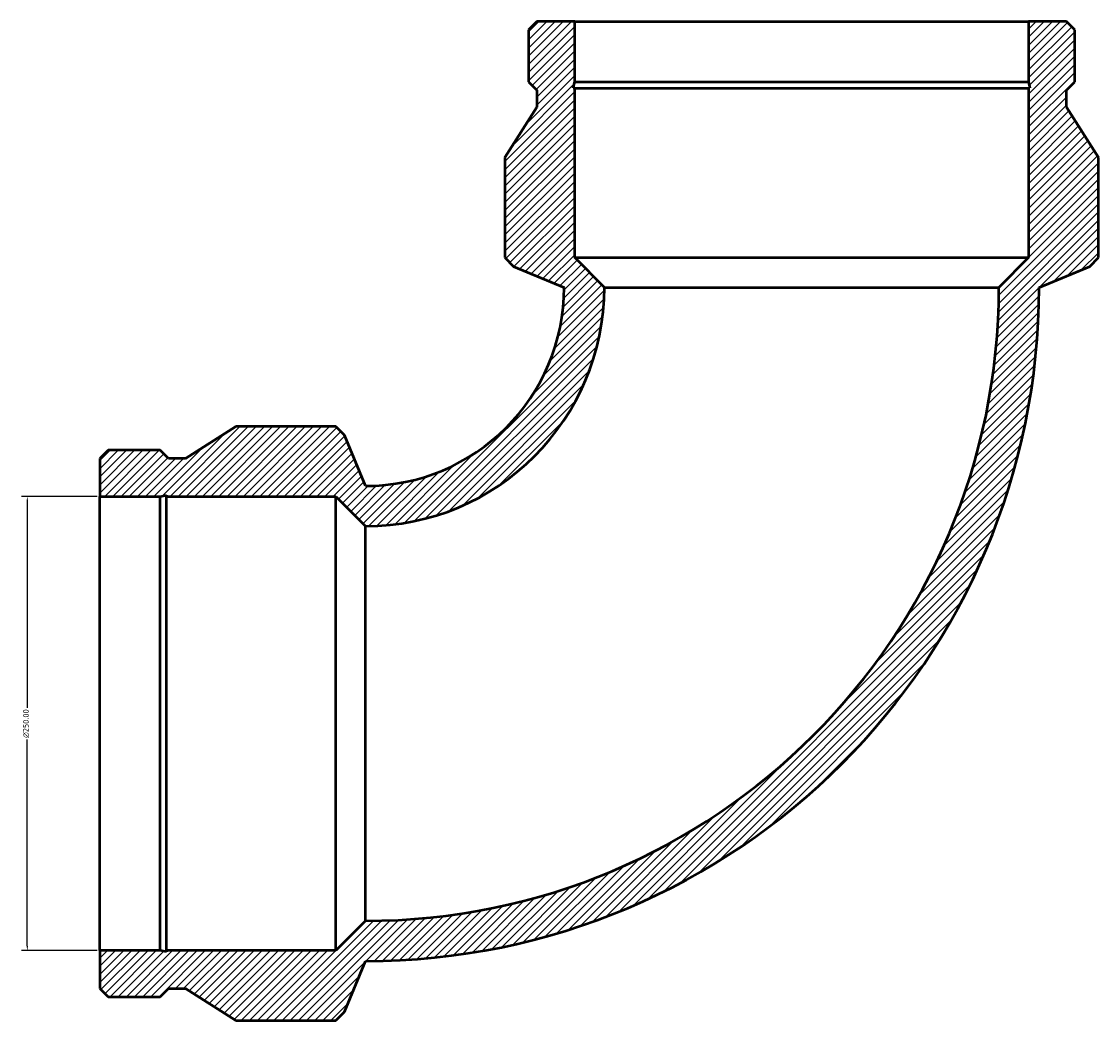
# Model space of a CAD drawing. Header units: millimetres. Extents: x -822 to 1489, y -997 to 1264.
# Tile 2 of 6: x -628 to -35, y 575 to 1125. Entities that reach past the tile are written whole.
import ezdxf

# ---------------------------------------------------------------- set-up
doc = ezdxf.new("R2010")
doc.units = ezdxf.units.MM
for name, color, linetype, lineweight in [('Dimension (ANSI)', 7, 'Continuous', 25), ('Hatch (ANSI)', 7, 'Continuous', 18), ('Visible (ANSI)', 7, 'Continuous', 50)]:
    doc.layers.add(name, color=color, linetype=linetype, lineweight=lineweight)
doc.styles.add('Note Text (ANSI)', font='tahoma.ttf')
doc.dimstyles.new('Default - mm (ANSI)', dxfattribs={"dimtxt": 3.048, "dimasz": 2.5, "dimexe": 3.175, "dimexo": 1.6002, "dimgap": 0.8, "dimtad": 0, "dimtoh": 1, "dimzin": 4, "dimdsep": 46, "dimtxsty": 'Note Text (ANSI)', "dimcen": 0.09, "dimdle": 10, "dimclrd": 256, "dimclre": 256, "dimclrt": 256, "dimadec": 1, "dimazin": 1, "dimtfac": 1, "dimtofl": 0, "dimtmove": 0, "dimatfit": 3, "dimfxl": 0, "dimtolj": 1, "dimtzin": 4, "dimlwd": -1, "dimlwe": -1, "dimarcsym": 0})
pattern_1 = [(45, (0, 0), (-2.245064, 2.245064), [])]

# ---------------------------------------------------------------- blocks, each defined once
blk = doc.blocks.new('*D8')
at = {"layer": 'Defpoints', "color": 0, "transparency": 16777216}
for p in [(-585, 863.5), (-625, 613.5), (-585, 613.5)]:
    blk.add_point(p, dxfattribs=at)
at = {"layer": 'Dimension (ANSI)', "transparency": 16777216}
for p, q in [((-586.6, 863.5), (-628.18, 863.5)), ((-625, 861), (-625, 747.22)), ((-625, 616), (-625, 729.78)), ((-586.6, 613.5), (-628.18, 613.5))]:
    blk.add_line(p, q, dxfattribs=at)
for points in [[(-625.42, 861), (-624.58, 861), (-625, 863.5)], [(-625.42, 616), (-624.58, 616), (-625, 613.5)]]:
    blk.add_solid(points, dxfattribs=at)
at = {"layer": 'Dimension (ANSI)', "transparency": 16777216, "insert": (-627.29, 730.58), "char_height": 3.048, "attachment_point": 1, "rotation": 90, "style": 'Note Text (ANSI)'}
blk.add_mtext('\\A1;{\\fAIGDT|b0|i0;\\ln}\\fTahoma|b0|i0;250.00', dxfattribs=at)

msp = doc.modelspace()

# ---------------------------------------------------------------- hatches: boundary and pattern name
at = {"layer": 'Hatch (ANSI)'}
h = msp.add_hatch(dxfattribs=at)
h.set_pattern_fill('ANSI31', color=256, scale=25.4, style=0)
h.set_pattern_definition(pattern_1)
edge = h.paths.add_edge_path()
edge.add_line((-585, 884.407), (-585, 863.5))
edge.add_line((-585, 863.5), (-551.813, 863.5))
edge.add_line((-551.813, 863.5), (-548.287, 864.249))
edge.add_line((-548.287, 864.249), (-548.287, 863.5))
edge.add_line((-548.287, 863.5), (-455, 863.5))
edge.add_line((-455, 863.5), (-438.65, 847.15))
edge.add_ellipse((-438.65, 978.65), major_axis=(131.5, 0), ratio=1, start_angle=270, end_angle=360)
edge.add_line((-307.15, 978.65), (-323.5, 995))
edge.add_line((-323.5, 995), (-323.5, 1088.287))
edge.add_line((-323.5, 1088.287), (-324.249, 1088.287))
edge.add_line((-324.249, 1088.287), (-323.5, 1091.813))
edge.add_line((-323.5, 1091.813), (-323.5, 1125))
edge.add_line((-323.5, 1125), (-344.407, 1125))
edge.add_line((-344.407, 1125), (-348.92, 1120.487))
edge.add_line((-348.92, 1120.487), (-348.92, 1091.813))
edge.add_line((-348.92, 1091.813), (-344.407, 1087.3))
edge.add_line((-344.407, 1087.3), (-344.407, 1077.875))
edge.add_line((-344.407, 1077.875), (-362, 1050.15))
edge.add_line((-362, 1050.15), (-362, 995))
edge.add_line((-362, 995), (-357.211, 990.211))
edge.add_line((-357.211, 990.211), (-329.3, 978.65))
edge.add_ellipse((-438.65, 978.65), major_axis=(0, -109.35), ratio=1, start_angle=0, end_angle=90, ccw=False)
edge.add_line((-438.65, 869.3), (-450.211, 897.211))
edge.add_line((-450.211, 897.211), (-455, 902))
edge.add_line((-455, 902), (-510.15, 902))
edge.add_line((-510.15, 902), (-537.875, 884.407))
edge.add_line((-537.875, 884.407), (-547.3, 884.407))
edge.add_line((-547.3, 884.407), (-551.813, 888.92))
edge.add_line((-551.813, 888.92), (-580.487, 888.92))
edge.add_line((-580.487, 888.92), (-585, 884.407))
h = msp.add_hatch(dxfattribs=at)
h.set_pattern_fill('ANSI31', color=256, scale=25.4, style=0)
h.set_pattern_definition(pattern_1)
edge = h.paths.add_edge_path()
edge.add_line((-585, 613.5), (-585, 592.593))
edge.add_line((-585, 592.593), (-580.487, 588.08))
edge.add_line((-580.487, 588.08), (-551.813, 588.08))
edge.add_line((-551.813, 588.08), (-547.3, 592.593))
edge.add_line((-547.3, 592.593), (-537.875, 592.593))
edge.add_line((-537.875, 592.593), (-510.15, 575))
edge.add_line((-510.15, 575), (-455, 575))
edge.add_line((-455, 575), (-450.211, 579.789))
edge.add_line((-450.211, 579.789), (-438.65, 607.7))
edge.add_ellipse((-438.65, 978.65), major_axis=(370.95, 0), ratio=1, start_angle=270, end_angle=360)
edge.add_line((-67.7, 978.65), (-39.789, 990.211))
edge.add_line((-39.789, 990.211), (-35, 995))
edge.add_line((-35, 995), (-35, 1050.15))
edge.add_line((-35, 1050.15), (-52.593, 1077.875))
edge.add_line((-52.593, 1077.875), (-52.593, 1087.3))
edge.add_line((-52.593, 1087.3), (-48.08, 1091.813))
edge.add_line((-48.08, 1091.813), (-48.08, 1120.487))
edge.add_line((-48.08, 1120.487), (-52.593, 1125))
edge.add_line((-52.593, 1125), (-73.5, 1125))
edge.add_line((-73.5, 1125), (-73.5, 1091.813))
edge.add_line((-73.5, 1091.813), (-72.751, 1088.287))
edge.add_line((-72.751, 1088.287), (-73.5, 1088.287))
edge.add_line((-73.5, 1088.287), (-73.5, 995))
edge.add_line((-73.5, 995), (-89.85, 978.65))
edge.add_ellipse((-438.65, 978.65), major_axis=(0, -348.8), ratio=1, start_angle=0, end_angle=90, ccw=False)
edge.add_line((-438.65, 629.85), (-455, 613.5))
edge.add_line((-455, 613.5), (-548.287, 613.5))
edge.add_line((-548.287, 613.5), (-548.287, 612.751))
edge.add_line((-548.287, 612.751), (-551.813, 613.5))
edge.add_line((-551.813, 613.5), (-585, 613.5))

# ---------------------------------------------------------------- linework, layer by layer
at = {"layer": 'Visible (ANSI)'}
for p, q in [((-344.407, 1125), (-348.92, 1120.487)), ((-323.5, 1125), (-344.407, 1125)), ((-323.5, 1091.813), (-323.5, 1125)), ((-323.5, 1125), (-73.5, 1125)), ((-52.593, 1125), (-73.5, 1125)), ((-73.5, 1125), (-73.5, 1091.813)), ((-48.08, 1120.487), (-52.593, 1125)), ((-348.92, 1120.487), (-348.92, 1091.813)), ((-48.08, 1091.813), (-48.08, 1120.487)), ((-348.92, 1091.813), (-344.407, 1087.3)), ((-324.249, 1088.287), (-323.5, 1091.813)), ((-323.5, 1091.813), (-73.5, 1091.813)), ((-73.5, 1091.813), (-72.751, 1088.287)), ((-52.593, 1087.3), (-48.08, 1091.813)), ((-344.407, 1087.3), (-344.407, 1077.875)), ((-323.5, 1088.287), (-324.249, 1088.287)), ((-323.5, 995), (-323.5, 1088.287)), ((-323.5, 1088.287), (-73.5, 1088.287)), ((-72.751, 1088.287), (-73.5, 1088.287)), ((-73.5, 1088.287), (-73.5, 995)), ((-52.593, 1077.875), (-52.593, 1087.3)), ((-344.407, 1077.875), (-362, 1050.15)), ((-35, 1050.15), (-52.593, 1077.875)), ((-362, 1050.15), (-362, 995)), ((-35, 995), (-35, 1050.15)), ((-362, 995), (-357.211, 990.211)), ((-307.15, 978.65), (-323.5, 995)), ((-323.5, 995), (-73.5, 995)), ((-73.5, 995), (-89.85, 978.65)), ((-39.789, 990.211), (-35, 995)), ((-357.211, 990.211), (-329.3, 978.65)), ((-67.7, 978.65), (-39.789, 990.211)), ((-307.15, 978.65), (-89.85, 978.65)), ((-510.15, 902), (-537.875, 884.407)), ((-455, 902), (-510.15, 902)), ((-450.211, 897.211), (-455, 902)), ((-438.65, 869.3), (-450.211, 897.211)), ((-580.487, 888.92), (-585, 884.407)), ((-585, 884.407), (-585, 863.5)), ((-551.813, 888.92), (-580.487, 888.92)), ((-547.3, 884.407), (-551.813, 888.92)), ((-537.875, 884.407), (-547.3, 884.407)), ((-585, 863.5), (-551.813, 863.5)), ((-585, 613.5), (-585, 863.5)), ((-551.813, 863.5), (-548.287, 864.249)), ((-551.813, 613.5), (-551.813, 863.5)), ((-548.287, 864.249), (-548.287, 863.5)), ((-548.287, 863.5), (-455, 863.5)), ((-548.287, 613.5), (-548.287, 863.5)), ((-455, 863.5), (-438.65, 847.15)), ((-455, 613.5), (-455, 863.5)), ((-438.65, 629.85), (-438.65, 847.15)), ((-438.65, 629.85), (-455, 613.5)), ((-585, 613.5), (-585, 592.593)), ((-551.813, 613.5), (-585, 613.5)), ((-548.287, 612.751), (-551.813, 613.5)), ((-455, 613.5), (-548.287, 613.5)), ((-548.287, 613.5), (-548.287, 612.751)), ((-450.211, 579.789), (-438.65, 607.7)), ((-585, 592.593), (-580.487, 588.08)), ((-580.487, 588.08), (-551.813, 588.08)), ((-551.813, 588.08), (-547.3, 592.593)), ((-547.3, 592.593), (-537.875, 592.593)), ((-537.875, 592.593), (-510.15, 575)), ((-455, 575), (-450.211, 579.789)), ((-510.15, 575), (-455, 575))]:
    msp.add_line(p, q, dxfattribs=at)
for radius in [370.95, 348.8, 131.5, 109.35]:
    msp.add_arc((-438.65, 978.65), radius, 270, 0, dxfattribs=at)

# ---------------------------------------------------------------- dimensions: what is measured, and where the dimension line sits
at = {"layer": 'Dimension (ANSI)'}
dim = msp.add_linear_dim(base=(-625, 613.5), p1=(-585, 863.5), p2=(-585, 613.5), angle=90, text='{\\fAIGDT|b0|i0;\\ln}\\fTahoma|b0|i0;<>', dimstyle='Default - mm (ANSI)', override={"dimgap": 0.8, "dimtoh": 0, "dimdec": 2, "dimtol": 0, "dimlim": 0, "dimtp": 0, "dimtm": 0, "dimtdec": 2, "dimatfit": 1}, dxfattribs=at)
dim.commit()
dim.dimension.update_dxf_attribs({"geometry": '*D8', "text_midpoint": (-625, 738.5), "dimtype": 160})

doc.saveas('drawing.dxf')
